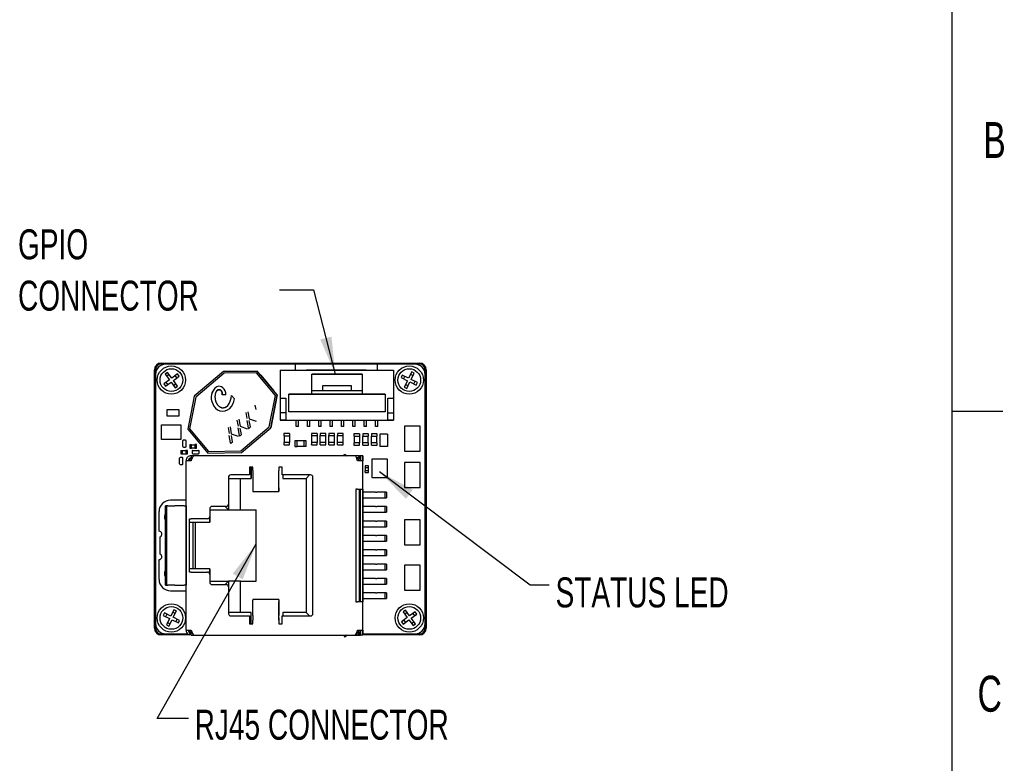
# Model space of a CAD drawing. Extents: x 5 to 274, y 4 to 211.
# Tile 6 of 7: x 187 to 274, y 77 to 143. Entities that reach past the tile are written whole.
import ezdxf
from ezdxf.enums import TextEntityAlignment as Align

# ---------------------------------------------------------------- set-up
doc = ezdxf.new("R2010")
doc.units = 0
doc.layers.get('0').update_dxf_attribs({"linetype": 'CONTINUOUS'})
doc.layers.add('DIMENSIONS', color=8, linetype='CONTINUOUS')
doc.layers.add('FORMAT', color=7, linetype='CONTINUOUS')

# ---------------------------------------------------------------- blocks, each defined once
blk = doc.blocks.new('SW_NOTE_0_6')
at = {"layer": 'DIMENSIONS', "color": 0, "flags": 128}
blk.add_lwpolyline([(-5.971, -15.408), (-8.756, -15.408), (0, 0)], dxfattribs=at)
at = {"layer": 'DIMENSIONS', "color": 0}
blk.add_solid([(0, 0), (-2.073, -2.62), (-1.19, -3.122)], dxfattribs=at)
at = {"layer": 'DIMENSIONS', "color": 0, "width": 0.7}
blk.add_text('RJ45 CONNECTOR', height=2.64583, dxfattribs=at).set_placement((-5.44, -18.076), align=Align.BOTTOM_LEFT)
blk = doc.blocks.new('SW_NOTE_0_7')
at = {"layer": 'DIMENSIONS', "color": 0, "flags": 128}
blk.add_lwpolyline([(14.963, -10.016), (13.285, -10.016), (0, 0)], dxfattribs=at)
at = {"layer": 'DIMENSIONS', "color": 0}
blk.add_solid([(0, 0), (2.331, -2.393), (2.942, -1.582)], dxfattribs=at)
at = {"layer": 'DIMENSIONS', "color": 0, "width": 0.7}
blk.add_text('STATUS LED', height=2.6458, dxfattribs=at).set_placement((15.541, -12.767), align=Align.BOTTOM_LEFT)
blk = doc.blocks.new('SW_NOTE_0_8')
at = {"layer": 'DIMENSIONS', "color": 0, "flags": 128}
blk.add_lwpolyline([(-4.926, 7.464), (-1.923, 7.464), (0, 0)], dxfattribs=at)
at = {"layer": 'DIMENSIONS', "color": 0}
blk.add_solid([(0, 0), (-0.332, 3.324), (-1.316, 3.071)], dxfattribs=at)
at = {"layer": 'DIMENSIONS', "color": 0, "width": 0.7}
for s, p in [('GPIO', (-28.002, 9.355)), ('CONNECTOR', (-28.002, 4.828))]:
    blk.add_text(s, height=2.6458, dxfattribs=at).set_placement(p, align=Align.BOTTOM_LEFT)

msp = doc.modelspace()

# ---------------------------------------------------------------- linework, layer by layer
at = {"color": 7, "linetype": 'CONTINUOUS'}
for p, q in [((199.421, 112.214), (203.321, 112.214)), ((199.821, 112.114), (199.421, 112.114)), ((211.246, 112.114), (199.821, 112.114)), ((203.321, 112.114), (203.321, 112.214)), ((203.321, 112.214), (203.421, 112.114)), ((203.321, 112.214), (219.521, 112.214)), ((211.246, 112.114), (211.246, 111.574)), ((218.503, 112.114), (211.246, 112.114)), ((218.503, 111.574), (218.503, 112.114)), ((221.821, 112.114), (218.503, 112.114)), ((219.421, 112.114), (219.521, 112.214)), ((219.521, 112.214), (219.521, 112.114)), ((219.521, 112.214), (222.221, 112.214)), ((222.221, 112.114), (221.821, 112.114)), ((198.821, 88.814), (198.821, 111.614)), ((198.921, 111.614), (198.921, 111.214)), ((199.979, 111.393), (199.778, 111.246)), ((199.778, 111.246), (200.146, 110.741)), ((200.348, 110.889), (199.979, 111.393)), ((200.853, 111.257), (200.348, 110.889)), ((201, 111.056), (200.853, 111.257)), ((204.93, 111.458), (202.332, 109.278)), ((204.986, 111.309), (202.47, 109.197)), ((207.895, 111.51), (204.93, 111.458)), ((204.93, 111.458), (207.895, 111.51)), ((204.93, 111.458), (204.93, 111.458)), ((207.826, 111.358), (204.986, 111.309)), ((209.5, 109.364), (207.826, 111.358)), ((209.661, 109.405), (207.895, 111.51)), ((207.895, 111.51), (207.895, 111.51)), ((207.895, 111.51), (208.209, 111.135)), ((209.931, 111.574), (209.931, 109.124)), ((209.931, 111.574), (219.931, 111.574)), ((212.243, 111.611), (212.243, 111.574)), ((212.243, 111.611), (217.503, 111.611)), ((217.503, 111.574), (217.503, 111.611)), ((219.931, 111.574), (219.931, 109.124)), ((221.534, 111.444), (221.263, 110.881)), ((221.488, 110.772), (221.76, 111.335)), ((221.76, 111.335), (221.534, 111.444)), ((222.721, 111.214), (222.721, 111.614)), ((222.821, 111.614), (222.821, 88.814)), ((198.921, 111.214), (198.921, 89.214)), ((200.146, 110.741), (199.642, 110.372)), ((199.789, 110.17), (200.294, 110.539)), ((199.844, 110.52), (199.991, 110.318)), ((200.127, 111.191), (199.925, 111.044)), ((200.294, 110.539), (200.663, 110.035)), ((200.496, 110.687), (201, 111.056)), ((200.864, 110.182), (200.496, 110.687)), ((200.515, 110.237), (200.717, 110.384)), ((200.798, 110.908), (200.651, 111.11)), ((208.209, 111.135), (208.209, 111.135)), ((208.209, 111.135), (209.347, 109.779)), ((212.706, 111.224), (217.156, 111.224)), ((212.706, 109.474), (212.706, 111.224)), ((217.156, 111.224), (212.706, 111.224)), ((212.706, 111.224), (212.706, 111.224)), ((217.156, 111.224), (217.156, 109.474)), ((217.156, 111.224), (217.156, 111.224)), ((220.7, 111.153), (220.591, 110.927)), ((220.591, 110.927), (221.154, 110.656)), ((221.263, 110.881), (220.7, 111.153)), ((220.925, 111.044), (220.816, 110.819)), ((221.154, 110.656), (220.882, 110.093)), ((221.108, 109.984), (221.379, 110.547)), ((221.379, 110.547), (221.942, 110.275)), ((221.651, 111.11), (221.426, 111.219)), ((222.051, 110.5), (221.488, 110.772)), ((221.717, 110.384), (221.826, 110.609)), ((221.942, 110.275), (222.051, 110.5)), ((222.721, 89.214), (222.721, 111.214)), ((199.642, 110.372), (199.789, 110.17)), ((200.663, 110.035), (200.864, 110.182)), ((209.347, 109.779), (209.347, 109.779)), ((209.661, 109.405), (209.347, 109.779)), ((217.156, 109.774), (212.706, 109.774)), ((213.681, 109.774), (213.681, 110.224)), ((213.681, 110.224), (216.181, 110.224)), ((216.181, 110.224), (216.181, 109.774)), ((220.882, 110.093), (221.108, 109.984)), ((220.991, 110.318), (221.216, 110.209)), ((202.332, 109.278), (201.767, 106.367)), ((202.47, 109.197), (201.928, 106.409)), ((205.119, 109.412), (204.807, 109.4)), ((205.627, 109.362), (205.885, 109.054)), ((208.959, 106.575), (209.5, 109.364)), ((209.096, 106.494), (209.661, 109.405)), ((209.661, 109.405), (209.096, 106.494)), ((209.661, 109.405), (209.661, 109.405)), ((209.931, 109.124), (210.431, 109.124)), ((209.931, 109.124), (210.431, 109.124)), ((209.931, 109.124), (209.931, 109.124)), ((209.931, 109.124), (209.931, 107.824)), ((210.431, 109.124), (210.431, 107.174)), ((210.431, 109.124), (210.431, 109.124)), ((210.681, 109.474), (212.706, 109.474)), ((210.681, 107.924), (210.681, 109.474)), ((219.181, 109.474), (210.681, 109.474)), ((210.681, 109.474), (210.681, 109.474)), ((212.706, 109.474), (217.156, 109.474)), ((212.706, 109.474), (212.706, 109.474)), ((217.156, 109.474), (219.181, 109.474)), ((217.156, 109.474), (217.156, 109.474)), ((219.181, 109.474), (219.181, 107.924)), ((219.181, 109.474), (219.181, 109.474)), ((219.431, 109.124), (219.931, 109.124)), ((219.431, 107.174), (219.431, 109.124)), ((219.431, 109.124), (219.931, 109.124)), ((219.431, 109.124), (219.431, 109.124)), ((219.931, 109.124), (219.931, 109.124)), ((219.931, 109.124), (219.931, 107.824)), ((199.912, 108.095), (199.912, 107.571)), ((201.012, 108.095), (199.912, 108.095)), ((201.012, 107.571), (201.012, 108.095)), ((205.264, 108.423), (205.137, 108.342)), ((205.472, 108.21), (205.589, 108.34)), ((207.022, 107.318), (206.929, 107.845)), ((207.076, 107.922), (207.178, 107.294)), ((207.808, 108.11), (207.712, 108.497)), ((210.431, 107.824), (209.931, 107.824)), ((210.431, 107.824), (209.931, 107.824)), ((209.931, 107.824), (209.931, 107.824)), ((209.931, 107.824), (209.931, 107.174)), ((219.181, 107.924), (210.681, 107.924)), ((219.431, 107.824), (219.931, 107.824)), ((219.431, 107.824), (219.931, 107.824)), ((219.931, 107.824), (219.931, 107.824)), ((219.931, 107.824), (219.931, 107.174)), ((199.912, 107.571), (201.012, 107.571)), ((206.233, 106.656), (206.14, 107.183)), ((206.288, 107.261), (206.389, 106.633)), ((207.116, 106.494), (207.012, 107.15)), ((207.166, 107.133), (207.266, 106.574)), ((207.178, 107.294), (207.807, 107.074)), ((209.931, 107.174), (211.331, 107.174)), ((209.931, 107.174), (209.931, 107.174)), ((210.431, 107.174), (209.931, 107.174)), ((210.431, 107.174), (219.431, 107.174)), ((210.431, 107.174), (210.431, 107.174)), ((211.331, 107.174), (211.531, 107.174)), ((211.331, 106.624), (211.331, 107.174)), ((211.531, 107.174), (212.331, 107.174)), ((211.531, 106.624), (211.531, 107.174)), ((212.331, 107.174), (212.531, 107.174)), ((212.331, 106.624), (212.331, 107.174)), ((212.531, 107.174), (213.331, 107.174)), ((212.531, 106.624), (212.531, 107.174)), ((213.331, 107.174), (213.531, 107.174)), ((213.331, 106.624), (213.331, 107.174)), ((213.531, 107.174), (214.331, 107.174)), ((213.531, 106.624), (213.531, 107.174)), ((214.331, 107.174), (214.531, 107.174)), ((214.331, 106.624), (214.331, 107.174)), ((214.531, 107.174), (215.331, 107.174)), ((214.531, 106.624), (214.531, 107.174)), ((215.331, 107.174), (215.531, 107.174)), ((215.331, 106.624), (215.331, 107.174)), ((215.531, 107.174), (216.331, 107.174)), ((215.531, 106.624), (215.531, 107.174)), ((216.331, 107.174), (216.531, 107.174)), ((216.331, 106.624), (216.331, 107.174)), ((216.531, 107.174), (217.331, 107.174)), ((216.531, 106.624), (216.531, 107.174)), ((217.331, 107.174), (217.531, 107.174)), ((217.331, 106.624), (217.331, 107.174)), ((217.531, 107.174), (218.331, 107.174)), ((217.531, 106.624), (217.531, 107.174)), ((218.331, 107.174), (218.531, 107.174)), ((218.331, 106.624), (218.331, 107.174)), ((218.531, 107.174), (219.931, 107.174)), ((218.531, 106.624), (218.531, 107.174)), ((219.931, 107.174), (219.431, 107.174)), ((219.431, 107.174), (219.431, 107.174)), ((219.931, 107.174), (219.931, 107.174)), ((199.442, 105.454), (199.442, 106.754)), ((199.442, 106.754), (201.142, 106.754)), ((201.142, 106.754), (201.142, 105.454)), ((201.767, 106.367), (203.533, 104.263)), ((201.928, 106.409), (203.602, 104.414)), ((205.445, 105.995), (205.352, 106.522)), ((205.499, 106.599), (205.601, 105.971)), ((206.327, 105.832), (206.224, 106.488)), ((206.377, 106.471), (206.478, 105.912)), ((206.389, 106.633), (207.018, 106.412)), ((206.442, 104.463), (208.959, 106.575)), ((206.498, 104.314), (209.096, 106.494)), ((209.096, 106.494), (209.096, 106.494)), ((211.531, 106.624), (211.331, 106.624)), ((211.531, 106.624), (211.331, 106.624)), ((211.331, 106.624), (211.331, 106.624)), ((211.531, 106.624), (211.531, 106.624)), ((212.531, 106.624), (212.331, 106.624)), ((212.531, 106.624), (212.331, 106.624)), ((212.331, 106.624), (212.331, 106.624)), ((212.531, 106.624), (212.531, 106.624)), ((213.531, 106.624), (213.331, 106.624)), ((213.531, 106.624), (213.331, 106.624)), ((213.331, 106.624), (213.331, 106.624)), ((213.531, 106.624), (213.531, 106.624)), ((214.531, 106.624), (214.331, 106.624)), ((214.531, 106.624), (214.331, 106.624)), ((214.331, 106.624), (214.331, 106.624)), ((214.531, 106.624), (214.531, 106.624)), ((215.531, 106.624), (215.331, 106.624)), ((215.531, 106.624), (215.331, 106.624)), ((215.331, 106.624), (215.331, 106.624)), ((215.531, 106.624), (215.531, 106.624)), ((216.531, 106.624), (216.331, 106.624)), ((216.531, 106.624), (216.331, 106.624)), ((216.331, 106.624), (216.331, 106.624)), ((216.531, 106.624), (216.531, 106.624)), ((217.531, 106.624), (217.331, 106.624)), ((217.531, 106.624), (217.331, 106.624)), ((217.331, 106.624), (217.331, 106.624)), ((217.531, 106.624), (217.531, 106.624)), ((218.531, 106.624), (218.331, 106.624)), ((218.531, 106.624), (218.331, 106.624)), ((218.331, 106.624), (218.331, 106.624)), ((218.531, 106.624), (218.531, 106.624)), ((220.889, 106.642), (220.889, 104.442)), ((222.289, 106.642), (220.889, 106.642)), ((222.289, 104.442), (222.289, 106.642)), ((201.142, 105.454), (199.442, 105.454)), ((201.331, 104.854), (201.331, 105.354)), ((201.581, 105.404), (201.381, 105.404)), ((201.631, 104.854), (201.631, 105.354)), ((205.539, 105.171), (205.435, 105.827)), ((205.589, 105.809), (205.689, 105.25)), ((205.601, 105.971), (206.229, 105.75)), ((210.261, 105.994), (210.261, 105.804)), ((210.261, 105.804), (210.271, 105.804)), ((210.261, 105.204), (210.261, 105.014)), ((210.271, 105.204), (210.261, 105.204)), ((210.751, 106.004), (210.271, 106.004)), ((210.271, 106.004), (210.271, 105.994)), ((210.271, 105.804), (210.751, 105.804)), ((210.271, 105.804), (210.271, 105.204)), ((210.751, 105.204), (210.271, 105.204)), ((210.751, 106.004), (210.751, 105.994)), ((210.751, 105.804), (210.761, 105.804)), ((210.751, 105.804), (210.751, 105.204)), ((210.761, 105.204), (210.751, 105.204)), ((210.761, 105.994), (210.761, 105.804)), ((210.761, 105.014), (210.761, 105.204)), ((211.221, 105.344), (211.221, 104.864)), ((211.221, 105.344), (211.231, 105.344)), ((211.421, 105.354), (211.231, 105.354)), ((211.421, 105.344), (211.421, 105.354)), ((211.421, 104.864), (211.421, 105.344)), ((212.021, 105.344), (211.421, 105.344)), ((212.021, 105.354), (212.021, 105.344)), ((212.211, 105.354), (212.021, 105.354)), ((212.021, 105.344), (212.021, 104.864)), ((212.221, 105.344), (212.211, 105.344)), ((212.221, 104.864), (212.221, 105.344)), ((212.688, 105.999), (212.688, 105.809)), ((212.688, 105.809), (212.698, 105.809)), ((212.688, 105.209), (212.688, 105.019)), ((212.698, 105.209), (212.688, 105.209)), ((213.178, 106.009), (212.698, 106.009)), ((212.698, 106.009), (212.698, 105.999)), ((212.698, 105.809), (213.178, 105.809)), ((212.698, 105.809), (212.698, 105.209)), ((213.178, 105.209), (212.698, 105.209)), ((213.178, 106.009), (213.178, 105.999)), ((213.178, 105.809), (213.188, 105.809)), ((213.178, 105.809), (213.178, 105.209)), ((213.188, 105.209), (213.178, 105.209)), ((213.188, 105.999), (213.188, 105.809)), ((213.188, 105.019), (213.188, 105.209)), ((213.457, 105.999), (213.457, 105.809)), ((213.457, 105.809), (213.467, 105.809)), ((213.457, 105.019), (213.457, 105.209)), ((213.467, 105.209), (213.457, 105.209)), ((213.467, 106.009), (213.467, 105.999)), ((213.947, 106.009), (213.467, 106.009)), ((213.467, 105.809), (213.947, 105.809)), ((213.467, 105.209), (213.467, 105.809)), ((213.947, 105.209), (213.467, 105.209)), ((213.947, 106.009), (213.947, 105.999)), ((213.947, 105.809), (213.957, 105.809)), ((213.947, 105.209), (213.947, 105.809)), ((213.957, 105.209), (213.947, 105.209)), ((213.957, 105.809), (213.957, 105.999)), ((213.957, 105.019), (213.957, 105.209)), ((214.219, 105.999), (214.219, 105.809)), ((214.219, 105.809), (214.229, 105.809)), ((214.219, 105.019), (214.219, 105.209)), ((214.229, 105.209), (214.219, 105.209)), ((214.229, 106.009), (214.229, 105.999)), ((214.709, 106.009), (214.229, 106.009)), ((214.229, 105.809), (214.709, 105.809)), ((214.229, 105.209), (214.229, 105.809)), ((214.709, 105.209), (214.229, 105.209)), ((214.709, 106.009), (214.709, 105.999)), ((214.709, 105.809), (214.719, 105.809)), ((214.709, 105.209), (214.709, 105.809)), ((214.719, 105.209), (214.709, 105.209)), ((214.719, 105.809), (214.719, 105.999)), ((214.719, 105.019), (214.719, 105.209)), ((214.986, 105.999), (214.986, 105.809)), ((214.986, 105.809), (214.996, 105.809)), ((214.986, 105.019), (214.986, 105.209)), ((214.996, 105.209), (214.986, 105.209)), ((214.996, 106.009), (214.996, 105.999)), ((215.476, 106.009), (214.996, 106.009)), ((214.996, 105.809), (215.476, 105.809)), ((214.996, 105.209), (214.996, 105.809)), ((215.476, 105.209), (214.996, 105.209)), ((215.476, 106.009), (215.476, 105.999)), ((215.476, 105.809), (215.486, 105.809)), ((215.476, 105.209), (215.476, 105.809)), ((215.486, 105.209), (215.476, 105.209)), ((215.486, 105.809), (215.486, 105.999)), ((215.486, 105.019), (215.486, 105.209)), ((216.437, 105.95), (216.437, 105.76)), ((216.437, 105.76), (216.447, 105.76)), ((216.927, 105.96), (216.447, 105.96)), ((216.447, 105.96), (216.447, 105.95)), ((216.447, 105.76), (216.927, 105.76)), ((216.447, 105.76), (216.447, 105.16)), ((216.927, 105.96), (216.927, 105.95)), ((216.927, 105.76), (216.937, 105.76)), ((216.927, 105.76), (216.927, 105.16)), ((216.937, 105.95), (216.937, 105.76)), ((217.206, 105.951), (217.206, 105.761)), ((217.206, 105.761), (217.216, 105.761)), ((217.216, 105.961), (217.216, 105.951)), ((217.696, 105.961), (217.216, 105.961)), ((217.216, 105.761), (217.696, 105.761)), ((217.216, 105.161), (217.216, 105.761)), ((217.696, 105.961), (217.696, 105.951)), ((217.696, 105.761), (217.706, 105.761)), ((217.696, 105.161), (217.696, 105.761)), ((217.706, 105.761), (217.706, 105.951)), ((217.973, 105.951), (217.973, 105.761)), ((217.973, 105.761), (217.983, 105.761)), ((217.983, 105.961), (217.983, 105.951)), ((218.463, 105.961), (217.983, 105.961)), ((217.983, 105.761), (218.463, 105.761)), ((217.983, 105.161), (217.983, 105.761)), ((218.463, 105.961), (218.463, 105.951)), ((218.463, 105.761), (218.473, 105.761)), ((218.463, 105.161), (218.463, 105.761)), ((218.473, 105.761), (218.473, 105.951)), ((218.709, 105.937), (218.709, 104.862)), ((219.384, 105.937), (218.709, 105.937)), ((219.384, 105.937), (219.384, 104.862)), ((201.141, 104.484), (201.141, 104.204)), ((201.141, 104.484), (201.151, 104.484)), ((201.151, 104.494), (201.291, 104.494)), ((201.291, 104.484), (201.291, 104.494)), ((201.291, 104.204), (201.291, 104.484)), ((201.291, 104.484), (201.591, 104.484)), ((201.381, 104.804), (201.581, 104.804)), ((201.591, 104.494), (201.591, 104.484)), ((201.731, 104.494), (201.591, 104.494)), ((201.591, 104.484), (201.591, 104.204)), ((201.741, 104.484), (201.731, 104.484)), ((201.741, 104.204), (201.741, 104.484)), ((201.951, 105.004), (201.951, 104.724)), ((201.951, 105.004), (201.961, 105.004)), ((201.951, 104.724), (201.961, 104.724)), ((201.961, 105.014), (202.101, 105.014)), ((201.961, 104.714), (202.101, 104.714)), ((202.101, 105.004), (202.101, 105.014)), ((202.101, 104.724), (202.101, 105.004)), ((202.101, 105.004), (202.401, 105.004)), ((202.101, 104.714), (202.101, 104.724)), ((202.101, 104.724), (202.401, 104.724)), ((202.161, 104.454), (202.161, 104.254)), ((202.211, 104.504), (202.711, 104.504)), ((202.401, 105.014), (202.401, 105.004)), ((202.541, 105.014), (202.401, 105.014)), ((202.401, 105.004), (202.401, 104.724)), ((202.401, 104.724), (202.401, 104.714)), ((202.401, 104.714), (202.541, 104.714)), ((202.551, 105.004), (202.541, 105.004)), ((202.551, 104.724), (202.541, 104.724)), ((202.551, 104.724), (202.551, 105.004)), ((202.761, 104.254), (202.761, 104.454)), ((203.533, 104.263), (206.498, 104.314)), ((203.602, 104.414), (206.442, 104.463)), ((210.271, 105.004), (210.271, 105.014)), ((210.271, 105.004), (210.751, 105.004)), ((210.751, 105.004), (210.751, 105.014)), ((211.221, 104.864), (211.231, 104.864)), ((211.231, 104.854), (211.421, 104.854)), ((211.421, 104.854), (211.421, 104.864)), ((212.021, 104.864), (211.421, 104.864)), ((212.021, 104.864), (212.021, 104.854)), ((212.211, 104.854), (212.021, 104.854)), ((212.221, 104.864), (212.211, 104.864)), ((212.698, 105.009), (212.698, 105.019)), ((212.698, 105.009), (213.178, 105.009)), ((213.178, 105.009), (213.178, 105.019)), ((213.467, 105.009), (213.467, 105.019)), ((213.467, 105.009), (213.947, 105.009)), ((213.947, 105.009), (213.947, 105.019)), ((214.229, 105.009), (214.229, 105.019)), ((214.229, 105.009), (214.709, 105.009)), ((214.709, 105.009), (214.709, 105.019)), ((214.996, 105.009), (214.996, 105.019)), ((214.996, 105.009), (215.476, 105.009)), ((215.476, 105.009), (215.476, 105.019)), ((216.437, 105.16), (216.437, 104.97)), ((216.447, 105.16), (216.437, 105.16)), ((216.927, 105.16), (216.447, 105.16)), ((216.447, 104.96), (216.447, 104.97)), ((216.447, 104.96), (216.927, 104.96)), ((216.937, 105.16), (216.927, 105.16)), ((216.927, 104.96), (216.927, 104.97)), ((216.937, 104.97), (216.937, 105.16)), ((217.206, 104.971), (217.206, 105.161)), ((217.216, 105.161), (217.206, 105.161)), ((217.696, 105.161), (217.216, 105.161)), ((217.216, 104.961), (217.216, 104.971)), ((217.216, 104.961), (217.696, 104.961)), ((217.706, 105.161), (217.696, 105.161)), ((217.696, 104.961), (217.696, 104.971)), ((217.706, 104.971), (217.706, 105.161)), ((217.973, 104.971), (217.973, 105.161)), ((217.983, 105.161), (217.973, 105.161)), ((218.463, 105.161), (217.983, 105.161)), ((217.983, 104.961), (217.983, 104.971)), ((217.983, 104.961), (218.463, 104.961)), ((218.473, 105.161), (218.463, 105.161)), ((218.463, 104.961), (218.463, 104.971)), ((218.473, 104.971), (218.473, 105.161)), ((219.384, 104.862), (218.709, 104.862)), ((220.889, 104.442), (222.289, 104.442)), ((201.041, 103.324), (201.041, 103.824)), ((201.291, 103.874), (201.091, 103.874)), ((201.141, 104.204), (201.151, 104.204)), ((201.151, 104.194), (201.291, 104.194)), ((201.291, 104.194), (201.291, 104.204)), ((201.291, 104.204), (201.591, 104.204)), ((201.341, 103.324), (201.341, 103.824)), ((201.591, 104.204), (201.591, 104.194)), ((201.591, 104.194), (201.731, 104.194)), ((201.612, 88.639), (201.612, 103.589)), ((202.062, 103.589), (201.612, 103.589)), ((201.741, 104.204), (201.731, 104.204)), ((202.062, 104.039), (202.062, 103.839)), ((202.312, 104.039), (202.062, 104.039)), ((202.158, 103.839), (202.062, 103.839)), ((202.211, 104.204), (202.711, 104.204)), ((216.512, 104.039), (202.312, 104.039)), ((215.537, 104.039), (215.606, 104.169)), ((215.606, 104.169), (215.849, 104.039)), ((215.606, 104.169), (215.606, 104.169)), ((215.606, 104.169), (215.849, 104.039)), ((216.862, 104.039), (216.512, 104.039)), ((216.862, 103.839), (216.667, 103.839)), ((216.761, 103.733), (216.761, 103.821)), ((217.212, 103.589), (216.762, 103.589)), ((216.862, 103.742), (216.832, 103.7)), ((216.861, 103.739), (216.862, 103.742)), ((216.861, 103.739), (216.862, 103.739)), ((216.862, 104.039), (216.862, 103.839)), ((216.862, 103.963), (216.862, 104.039)), ((216.862, 104.039), (216.862, 104.039)), ((216.862, 104.039), (216.912, 104.039)), ((216.862, 103.963), (216.862, 103.839)), ((216.862, 103.839), (216.862, 103.839)), ((216.862, 103.839), (216.862, 103.839)), ((216.862, 103.839), (216.862, 103.742)), ((216.912, 103.839), (216.862, 103.839)), ((216.862, 103.671), (216.862, 103.739)), ((216.862, 103.739), (216.862, 103.671)), ((216.912, 104.039), (216.912, 103.839)), ((217.012, 104.039), (217.012, 103.589)), ((217.212, 104.039), (217.012, 104.039)), ((217.212, 104.039), (217.212, 103.589)), ((217.212, 104.039), (217.212, 104.039)), ((217.212, 103.639), (217.212, 104.039)), ((217.212, 103.739), (217.212, 103.639)), ((217.212, 101.414), (217.212, 103.739)), ((218.003, 103.72), (218.003, 102.119)), ((219.403, 103.72), (218.003, 103.72)), ((219.403, 102.119), (219.403, 103.72)), ((220.889, 103.441), (220.889, 101.241)), ((222.289, 103.441), (220.889, 103.441)), ((222.289, 101.241), (222.289, 103.441)), ((201.091, 103.274), (201.291, 103.274)), ((207.512, 103.019), (207.212, 103.019)), ((207.212, 103.019), (207.212, 102.339)), ((207.362, 102.539), (207.362, 103.019)), ((207.362, 103.019), (207.362, 102.039)), ((207.512, 102.719), (207.512, 103.019)), ((207.512, 102.719), (207.512, 102.311)), ((210.112, 103.019), (209.812, 103.019)), ((209.812, 103.019), (209.812, 102.719)), ((209.812, 102.492), (209.812, 102.719)), ((209.812, 102.311), (209.812, 102.719)), ((210.112, 102.339), (210.112, 103.019)), ((217.431, 103.135), (217.431, 102.995)), ((217.431, 102.995), (217.441, 102.995)), ((217.431, 102.555), (217.431, 102.695)), ((217.441, 102.695), (217.431, 102.695)), ((217.441, 103.145), (217.441, 103.135)), ((217.721, 103.145), (217.441, 103.145)), ((217.441, 102.995), (217.721, 102.995)), ((217.441, 102.695), (217.441, 102.995)), ((217.721, 102.695), (217.441, 102.695)), ((217.441, 102.545), (217.441, 102.555)), ((217.721, 103.145), (217.721, 103.135)), ((217.721, 102.995), (217.731, 102.995)), ((217.721, 102.695), (217.721, 102.995)), ((217.731, 102.695), (217.721, 102.695)), ((217.721, 102.545), (217.721, 102.555)), ((217.731, 102.995), (217.731, 103.135)), ((217.731, 102.555), (217.731, 102.695)), ((205.362, 102.139), (205.362, 99.764)), ((205.362, 102.039), (207.362, 102.039)), ((207.212, 102.339), (205.562, 102.339)), ((206.412, 99.264), (206.412, 102.039)), ((206.412, 99.264), (206.412, 102.039)), ((206.412, 102.039), (206.412, 102.039)), ((207.362, 102.039), (207.362, 102.539)), ((207.362, 102.039), (207.362, 102.039)), ((207.512, 102.311), (207.512, 100.918)), ((209.812, 101.099), (209.812, 102.492)), ((209.812, 100.918), (209.812, 102.311)), ((212.612, 102.339), (210.112, 102.339)), ((210.162, 102.339), (210.162, 102.039)), ((210.162, 102.039), (212.212, 102.039)), ((212.212, 102.039), (212.512, 102.339)), ((212.212, 102.039), (212.212, 90.189)), ((212.812, 90.089), (212.812, 102.139)), ((217.441, 102.545), (217.721, 102.545)), ((218.003, 102.119), (219.403, 102.119)), ((207.512, 100.918), (207.512, 100.876)), ((207.512, 100.876), (209.812, 100.876)), ((209.812, 101.21), (209.812, 101.121)), ((209.812, 101.047), (209.812, 101.21)), ((209.812, 101.121), (209.812, 101.076)), ((209.812, 101.047), (209.812, 100.957)), ((216.762, 101.089), (216.611, 101.089)), ((216.611, 101.089), (216.611, 91.139)), ((216.762, 101.089), (217.212, 101.089)), ((216.912, 91.139), (216.912, 101.089)), ((216.912, 101.089), (216.912, 100.884)), ((216.912, 100.884), (216.912, 100.884)), ((216.912, 100.884), (216.912, 100.809)), ((217.012, 91.139), (217.012, 101.089)), ((217.212, 101.414), (217.212, 101.414)), ((217.212, 101.164), (217.212, 101.414)), ((217.212, 91.064), (217.212, 101.164)), ((217.212, 101.089), (217.212, 91.139)), ((220.889, 101.241), (222.289, 101.241)), ((201.612, 100.114), (200.237, 100.114)), ((216.912, 100.809), (216.912, 100.809)), ((216.912, 100.809), (216.912, 100.309)), ((217.012, 100.809), (216.912, 100.809)), ((216.912, 100.309), (216.912, 100.309)), ((216.912, 100.309), (216.912, 100.234)), ((216.912, 100.309), (217.012, 100.309)), ((216.912, 100.234), (216.912, 100.234)), ((216.912, 100.234), (216.912, 99.614)), ((218.325, 100.809), (217.212, 100.809)), ((217.212, 100.309), (218.325, 100.309)), ((218.325, 100.809), (218.45, 100.809)), ((218.325, 100.309), (218.45, 100.309)), ((219.159, 100.809), (218.45, 100.809)), ((218.45, 100.309), (219.159, 100.309)), ((219.159, 100.809), (219.159, 100.309)), ((219.312, 100.809), (219.159, 100.809)), ((219.159, 100.309), (219.312, 100.309)), ((219.312, 100.809), (219.312, 100.309)), ((199.237, 97.364), (199.237, 99.114)), ((199.813, 92.614), (199.813, 99.614)), ((199.881, 99.614), (199.813, 99.614)), ((199.881, 99.614), (199.881, 92.614)), ((199.998, 99.614), (199.881, 99.614)), ((199.998, 99.614), (200.617, 99.614)), ((201.447, 99.614), (200.617, 99.614)), ((201.447, 99.614), (201.612, 99.614)), ((201.612, 99.614), (201.612, 92.614)), ((203.712, 99.364), (203.712, 98.664)), ((203.712, 99.264), (205.362, 99.264)), ((205.162, 99.564), (203.912, 99.564)), ((205.062, 99.564), (205.362, 99.264)), ((205.362, 99.764), (205.362, 99.264)), ((205.362, 99.264), (205.362, 99.264)), ((205.362, 99.264), (206.412, 99.264)), ((206.412, 99.264), (206.412, 99.264)), ((206.412, 99.264), (207.812, 99.264)), ((207.812, 92.964), (207.812, 99.264)), ((216.912, 99.614), (216.912, 99.614)), ((216.912, 99.614), (216.912, 99.539)), ((216.912, 99.539), (216.912, 99.539)), ((216.912, 99.539), (216.912, 99.039)), ((217.012, 99.539), (216.912, 99.539)), ((218.325, 99.539), (217.212, 99.539)), ((218.325, 99.539), (218.45, 99.539)), ((219.159, 99.539), (218.45, 99.539)), ((219.159, 99.539), (219.159, 99.039)), ((219.312, 99.539), (219.159, 99.539)), ((219.312, 99.539), (219.312, 99.039)), ((201.912, 93.764), (201.912, 98.464)), ((201.912, 98.464), (202.062, 98.464)), ((203.512, 98.464), (202.062, 98.464)), ((203.712, 98.164), (203.712, 98.664)), ((203.712, 98.664), (203.712, 98.164)), ((216.912, 99.039), (216.912, 99.039)), ((216.912, 99.039), (216.912, 98.964)), ((216.912, 99.039), (217.012, 99.039)), ((216.912, 98.964), (216.912, 98.964)), ((216.912, 98.964), (216.912, 98.344)), ((216.912, 98.344), (216.912, 98.344)), ((216.912, 98.344), (216.912, 98.269)), ((216.912, 98.269), (216.912, 98.269)), ((216.912, 98.269), (216.912, 97.769)), ((217.012, 98.269), (216.912, 98.269)), ((217.212, 99.039), (218.325, 99.039)), ((218.325, 98.269), (217.212, 98.269)), ((218.325, 99.039), (218.45, 99.039)), ((218.325, 98.269), (218.45, 98.269)), ((218.45, 99.039), (219.159, 99.039)), ((219.159, 98.269), (218.45, 98.269)), ((219.159, 99.039), (219.312, 99.039)), ((219.159, 98.269), (219.159, 97.769)), ((219.312, 98.269), (219.159, 98.269)), ((219.312, 98.269), (219.312, 97.769)), ((220.889, 98.38), (220.889, 96.18)), ((222.289, 98.38), (220.889, 98.38)), ((222.289, 96.18), (222.289, 98.38)), ((201.912, 98.164), (202.112, 98.164)), ((202.112, 98.164), (203.712, 98.164)), ((202.212, 98.164), (202.212, 94.064)), ((202.412, 98.164), (202.412, 94.064)), ((203.712, 98.164), (203.712, 98.164)), ((216.912, 97.769), (216.912, 97.769)), ((216.912, 97.769), (216.912, 97.694)), ((216.912, 97.769), (217.012, 97.769)), ((216.912, 97.694), (216.912, 97.694)), ((216.912, 97.694), (216.912, 97.074)), ((217.212, 97.769), (218.325, 97.769)), ((218.325, 97.769), (218.45, 97.769)), ((218.45, 97.769), (219.159, 97.769)), ((219.159, 97.769), (219.312, 97.769)), ((199.337, 95.343), (199.337, 96.885)), ((216.912, 97.074), (216.912, 97.074)), ((216.912, 97.074), (216.912, 96.999)), ((216.912, 96.999), (216.912, 96.999)), ((216.912, 96.999), (216.912, 96.499)), ((217.012, 96.999), (216.912, 96.999)), ((216.912, 96.499), (216.912, 96.499)), ((216.912, 96.499), (216.912, 96.424)), ((216.912, 96.499), (217.012, 96.499)), ((218.325, 96.999), (217.212, 96.999)), ((217.212, 96.499), (218.325, 96.499)), ((218.325, 96.999), (218.45, 96.999)), ((218.325, 96.499), (218.45, 96.499)), ((219.159, 96.999), (218.45, 96.999)), ((218.45, 96.499), (219.159, 96.499)), ((219.159, 96.999), (219.159, 96.499)), ((219.312, 96.999), (219.159, 96.999)), ((219.159, 96.499), (219.312, 96.499)), ((219.312, 96.999), (219.312, 96.499)), ((216.912, 96.424), (216.912, 96.424)), ((216.912, 96.424), (216.912, 95.804)), ((216.912, 95.804), (216.912, 95.804)), ((216.912, 95.804), (216.912, 95.729)), ((216.912, 95.729), (216.912, 95.729)), ((216.912, 95.729), (216.912, 95.229)), ((217.012, 95.729), (216.912, 95.729)), ((218.325, 95.729), (217.212, 95.729)), ((218.325, 95.729), (218.45, 95.729)), ((219.159, 95.729), (218.45, 95.729)), ((219.159, 95.729), (219.159, 95.229)), ((219.312, 95.729), (219.159, 95.729)), ((219.312, 95.729), (219.312, 95.229)), ((220.889, 96.18), (222.289, 96.18)), ((199.237, 93.114), (199.237, 94.864)), ((216.912, 95.229), (216.912, 95.229)), ((216.912, 95.229), (216.912, 95.154)), ((216.912, 95.229), (217.012, 95.229)), ((216.912, 95.154), (216.912, 95.154)), ((216.912, 95.154), (216.912, 94.534)), ((217.212, 95.229), (218.325, 95.229)), ((218.325, 95.229), (218.45, 95.229)), ((218.45, 95.229), (219.159, 95.229)), ((219.159, 95.229), (219.312, 95.229)), ((202.112, 94.064), (201.912, 94.064)), ((203.712, 94.064), (202.112, 94.064)), ((203.712, 93.564), (203.712, 94.064)), ((203.712, 94.064), (203.712, 94.064)), ((203.712, 94.064), (203.712, 93.564)), ((216.912, 94.534), (216.912, 94.534)), ((216.912, 94.534), (216.912, 94.459)), ((216.912, 94.459), (216.912, 94.459)), ((216.912, 94.459), (216.912, 93.959)), ((217.012, 94.459), (216.912, 94.459)), ((216.912, 93.959), (216.912, 93.959)), ((216.912, 93.959), (216.912, 93.884)), ((216.912, 93.959), (217.012, 93.959)), ((216.912, 93.884), (216.912, 93.884)), ((216.912, 93.884), (216.912, 93.264)), ((218.325, 94.459), (217.212, 94.459)), ((217.212, 93.959), (218.325, 93.959)), ((218.325, 94.459), (218.45, 94.459)), ((218.325, 93.959), (218.45, 93.959)), ((219.159, 94.459), (218.45, 94.459)), ((218.45, 93.959), (219.159, 93.959)), ((219.159, 94.459), (219.159, 93.959)), ((219.312, 94.459), (219.159, 94.459)), ((219.159, 93.959), (219.312, 93.959)), ((219.312, 94.459), (219.312, 93.959)), ((220.888, 94.368), (220.888, 92.168)), ((222.288, 94.368), (220.888, 94.368)), ((222.288, 92.168), (222.288, 94.368)), ((202.062, 93.764), (201.912, 93.764)), ((202.062, 93.764), (203.512, 93.764)), ((203.712, 93.564), (203.712, 92.864)), ((216.912, 93.264), (216.912, 93.264)), ((216.912, 93.264), (216.912, 93.189)), ((216.912, 93.189), (216.912, 93.189)), ((216.912, 93.189), (216.912, 92.689)), ((217.012, 93.189), (216.912, 93.189)), ((218.325, 93.189), (217.212, 93.189)), ((218.325, 93.189), (218.45, 93.189)), ((219.159, 93.189), (218.45, 93.189)), ((219.159, 93.189), (219.159, 92.689)), ((219.312, 93.189), (219.159, 93.189)), ((219.312, 93.189), (219.312, 92.689)), ((199.813, 92.614), (199.881, 92.614)), ((199.881, 92.614), (199.998, 92.614)), ((200.617, 92.614), (199.998, 92.614)), ((200.617, 92.614), (201.447, 92.614)), ((201.612, 92.614), (201.447, 92.614)), ((203.712, 92.964), (205.362, 92.964)), ((203.912, 92.664), (205.162, 92.664)), ((205.062, 92.664), (205.362, 92.964)), ((205.362, 92.964), (205.362, 92.464)), ((205.362, 92.964), (205.362, 92.964)), ((206.412, 92.964), (205.362, 92.964)), ((205.362, 92.464), (205.362, 90.089)), ((206.412, 90.189), (206.412, 92.964)), ((206.412, 90.189), (206.412, 92.964)), ((206.412, 92.964), (206.412, 92.964)), ((206.412, 92.964), (207.812, 92.964)), ((216.912, 92.689), (216.912, 92.689)), ((216.912, 92.689), (216.912, 92.614)), ((216.912, 92.689), (217.012, 92.689)), ((216.912, 92.614), (216.912, 92.614)), ((216.912, 92.614), (216.912, 91.994)), ((217.212, 92.689), (218.325, 92.689)), ((218.325, 92.689), (218.45, 92.689)), ((218.45, 92.689), (219.159, 92.689)), ((219.159, 92.689), (219.312, 92.689)), ((220.888, 92.168), (222.288, 92.168)), ((200.237, 92.114), (201.612, 92.114)), ((209.812, 91.339), (207.512, 91.339)), ((207.512, 91.339), (207.512, 91.297)), ((207.512, 89.917), (207.512, 91.297)), ((209.812, 91.297), (209.812, 89.917)), ((216.912, 91.994), (216.912, 91.994)), ((216.912, 91.994), (216.912, 91.919)), ((216.912, 91.919), (216.912, 91.919)), ((216.912, 91.919), (216.912, 91.419)), ((217.012, 91.919), (216.912, 91.919)), ((216.912, 91.419), (216.912, 91.419)), ((216.912, 91.419), (216.912, 91.344)), ((216.912, 91.419), (217.012, 91.419)), ((216.912, 91.344), (216.912, 91.344)), ((216.912, 91.344), (216.912, 91.139)), ((218.325, 91.919), (217.212, 91.919)), ((217.212, 91.419), (218.325, 91.419)), ((218.325, 91.919), (218.45, 91.919)), ((218.325, 91.419), (218.45, 91.419)), ((219.159, 91.919), (218.45, 91.919)), ((218.45, 91.419), (219.159, 91.419)), ((219.159, 91.919), (219.159, 91.419)), ((219.312, 91.919), (219.159, 91.919)), ((219.159, 91.419), (219.312, 91.419)), ((219.312, 91.919), (219.312, 91.419)), ((200.534, 90.444), (200.263, 89.881)), ((200.76, 90.335), (200.534, 90.444)), ((209.812, 91.207), (209.812, 91.119)), ((209.812, 91.066), (209.812, 91.139)), ((209.812, 91.119), (209.812, 90.978)), ((209.812, 89.736), (209.812, 91.116)), ((209.812, 91.066), (209.812, 90.978)), ((216.611, 91.139), (216.762, 91.139)), ((217.212, 91.139), (216.762, 91.139)), ((217.212, 90.814), (217.212, 91.064)), ((217.212, 90.814), (217.212, 90.814)), ((217.212, 88.489), (217.212, 90.814)), ((220.979, 90.393), (220.778, 90.246)), ((221.348, 89.889), (220.979, 90.393)), ((199.7, 90.153), (199.591, 89.927)), ((199.591, 89.927), (200.154, 89.656)), ((200.263, 89.881), (199.7, 90.153)), ((199.925, 90.044), (199.816, 89.819)), ((200.154, 89.656), (199.882, 89.093)), ((200.108, 88.984), (200.379, 89.547)), ((200.379, 89.547), (200.942, 89.275)), ((200.651, 90.11), (200.426, 90.219)), ((200.488, 89.772), (200.76, 90.335)), ((201.051, 89.5), (200.488, 89.772)), ((200.717, 89.384), (200.826, 89.609)), ((207.362, 90.189), (205.362, 90.189)), ((205.562, 89.889), (207.212, 89.889)), ((206.412, 90.189), (206.412, 90.189)), ((207.212, 89.889), (207.212, 89.209)), ((207.362, 89.689), (207.362, 90.189)), ((207.362, 90.189), (207.362, 90.189)), ((207.362, 89.209), (207.362, 90.189)), ((207.362, 89.209), (207.362, 89.689)), ((207.512, 89.917), (207.512, 89.509)), ((209.812, 89.509), (209.812, 89.917)), ((209.812, 89.736), (209.812, 89.509)), ((210.112, 89.209), (210.112, 89.889)), ((210.112, 89.889), (212.612, 89.889)), ((212.212, 90.189), (210.162, 90.189)), ((210.162, 90.189), (210.162, 89.889)), ((212.512, 89.889), (212.212, 90.189)), ((221.146, 89.741), (220.642, 89.372)), ((220.778, 90.246), (221.146, 89.741)), ((220.789, 89.17), (221.294, 89.539)), ((220.844, 89.52), (220.991, 89.318)), ((221.127, 90.191), (220.925, 90.044)), ((221.294, 89.539), (221.663, 89.035)), ((221.853, 90.257), (221.348, 89.889)), ((221.496, 89.687), (222, 90.056)), ((221.864, 89.182), (221.496, 89.687)), ((221.798, 89.908), (221.651, 90.11)), ((222, 90.056), (221.853, 90.257)), ((198.921, 89.214), (198.921, 88.814)), ((199.882, 89.093), (200.108, 88.984)), ((199.991, 89.318), (200.216, 89.209)), ((200.942, 89.275), (201.051, 89.5)), ((207.212, 89.209), (207.512, 89.209)), ((207.512, 89.209), (207.512, 89.509)), ((209.812, 89.509), (209.812, 89.209)), ((209.812, 89.209), (210.112, 89.209)), ((217.212, 88.614), (217.212, 88.677)), ((220.642, 89.372), (220.789, 89.17)), ((221.515, 89.237), (221.717, 89.384)), ((221.663, 89.035), (221.864, 89.182)), ((222.721, 88.814), (222.721, 89.214)), ((199.421, 88.314), (199.821, 88.314)), ((201.933, 88.214), (199.421, 88.214)), ((199.821, 88.314), (201.751, 88.314)), ((201.612, 88.639), (202.062, 88.639)), ((201.97, 88.407), (201.896, 88.221)), ((202.062, 88.189), (201.896, 88.221)), ((202.062, 88.389), (201.97, 88.407)), ((202.062, 88.189), (202.062, 88.389)), ((202.062, 88.389), (202.158, 88.389)), ((202.062, 88.189), (202.312, 88.189)), ((202.312, 88.189), (216.512, 88.189)), ((215.537, 88.189), (215.606, 88.06)), ((215.849, 88.189), (215.606, 88.06)), ((215.606, 88.06), (215.849, 88.189)), ((215.606, 88.06), (215.606, 88.06)), ((216.512, 88.189), (216.702, 88.189)), ((216.667, 88.389), (216.702, 88.389)), ((216.702, 88.389), (216.702, 88.189)), ((216.862, 88.389), (216.702, 88.389)), ((216.702, 88.189), (216.862, 88.189)), ((216.761, 88.495), (216.761, 88.407)), ((216.762, 88.639), (217.212, 88.639)), ((216.862, 88.486), (216.832, 88.529)), ((216.862, 88.557), (216.862, 88.489)), ((216.862, 88.489), (216.862, 88.557)), ((216.862, 88.486), (216.862, 88.489)), ((216.862, 88.489), (216.862, 88.489)), ((216.862, 88.486), (216.862, 88.389)), ((216.862, 88.389), (216.862, 88.189)), ((216.862, 88.389), (216.862, 88.389)), ((216.862, 88.265), (216.862, 88.389)), ((216.862, 88.389), (216.862, 88.389)), ((216.862, 88.389), (216.912, 88.389)), ((216.862, 88.265), (216.862, 88.189)), ((216.862, 88.189), (216.862, 88.189)), ((216.862, 88.189), (216.912, 88.189)), ((216.912, 88.189), (216.912, 88.389)), ((217.012, 88.639), (217.012, 88.189)), ((217.212, 88.189), (217.012, 88.189)), ((217.212, 88.639), (217.212, 88.189)), ((217.212, 88.614), (217.212, 88.489)), ((217.212, 88.189), (217.212, 88.614)), ((217.212, 88.314), (221.821, 88.314)), ((222.221, 88.214), (217.212, 88.214)), ((217.212, 88.189), (217.212, 88.189)), ((221.821, 88.314), (222.221, 88.314))]:
    msp.add_line(p, q, dxfattribs=at)
at = {"color": 7, "linetype": 'CONTINUOUS', "flags": 128}
for points in [[(204.461, 109.855), (204.459, 109.855), (204.451, 109.852), (204.436, 109.847), (204.421, 109.841), (204.407, 109.833), (204.393, 109.826), (204.386, 109.821), (204.373, 109.812), (204.361, 109.802), (204.355, 109.797), (204.343, 109.786), (204.332, 109.775), (204.326, 109.769), (204.316, 109.757), (204.306, 109.745), (204.296, 109.732), (204.287, 109.718), (204.283, 109.712), (204.274, 109.698), (204.266, 109.684), (204.259, 109.67), (204.252, 109.656), (204.245, 109.641), (204.239, 109.626), (204.233, 109.612), (204.227, 109.597), (204.222, 109.581), (204.217, 109.566), (204.212, 109.551), (204.208, 109.536), (204.204, 109.52), (204.2, 109.505), (204.196, 109.489), (204.193, 109.473), (204.19, 109.458), (204.184, 109.426), (204.182, 109.41), (204.18, 109.394), (204.178, 109.379), (204.176, 109.363), (204.175, 109.347), (204.173, 109.331), (204.171, 109.299), (204.171, 109.283), (204.17, 109.267), (204.17, 109.251), (204.17, 109.235), (204.17, 109.219), (204.171, 109.187), (204.171, 109.171), (204.172, 109.155), (204.173, 109.139), (204.174, 109.123), (204.176, 109.107), (204.179, 109.075), (204.181, 109.059), (204.183, 109.043), (204.185, 109.028), (204.188, 109.012), (204.19, 108.996), (204.197, 108.965), (204.2, 108.949), (204.203, 108.933), (204.207, 108.918), (204.211, 108.902), (204.215, 108.887), (204.227, 108.848)], [(204.317, 109.751), (204.365, 109.806), (204.461, 109.855)], [(204.807, 109.4), (204.807, 109.402), (204.808, 109.41), (204.81, 109.426), (204.811, 109.442), (204.812, 109.45), (204.812, 109.458), (204.813, 109.474), (204.813, 109.482), (204.812, 109.498), (204.812, 109.506), (204.812, 109.514), (204.81, 109.53), (204.81, 109.538), (204.808, 109.554), (204.806, 109.562), (204.805, 109.57), (204.802, 109.585), (204.8, 109.593), (204.799, 109.601), (204.795, 109.617), (204.792, 109.624), (204.79, 109.632), (204.785, 109.647), (204.782, 109.655), (204.779, 109.662), (204.773, 109.677), (204.77, 109.684), (204.767, 109.691), (204.76, 109.706), (204.756, 109.713), (204.752, 109.72), (204.748, 109.727), (204.739, 109.74), (204.735, 109.747), (204.73, 109.753), (204.725, 109.76), (204.72, 109.766), (204.71, 109.778), (204.705, 109.784), (204.699, 109.79), (204.693, 109.795), (204.687, 109.801), (204.681, 109.806), (204.675, 109.811), (204.663, 109.821), (204.656, 109.826), (204.649, 109.83), (204.642, 109.834), (204.635, 109.838), (204.628, 109.842), (204.621, 109.845), (204.614, 109.848), (204.599, 109.854), (204.591, 109.856), (204.583, 109.858), (204.575, 109.86), (204.568, 109.861), (204.56, 109.863), (204.552, 109.864), (204.536, 109.865), (204.528, 109.865), (204.52, 109.865), (204.512, 109.864), (204.504, 109.863), (204.488, 109.861), (204.48, 109.86), (204.461, 109.855)], [(204.461, 109.855), (204.54, 109.864), (204.616, 109.847), (204.679, 109.809), (204.733, 109.749), (204.774, 109.676), (204.801, 109.59), (204.807, 109.4)], [(204.227, 108.848), (204.227, 108.847), (204.23, 108.839), (204.24, 108.809), (204.252, 108.779), (204.258, 108.764), (204.271, 108.735), (204.277, 108.72), (204.291, 108.691), (204.299, 108.677), (204.306, 108.663), (204.322, 108.635), (204.33, 108.621), (204.338, 108.608), (204.356, 108.581), (204.365, 108.568), (204.374, 108.555), (204.384, 108.542), (204.404, 108.517), (204.414, 108.505), (204.425, 108.493), (204.446, 108.469), (204.457, 108.458), (204.469, 108.446), (204.48, 108.435), (204.492, 108.425), (204.517, 108.404), (204.529, 108.394), (204.542, 108.384), (204.555, 108.375), (204.568, 108.366), (204.595, 108.349), (204.609, 108.341), (204.623, 108.333), (204.638, 108.326), (204.652, 108.319), (204.667, 108.313), (204.682, 108.307), (204.712, 108.296), (204.727, 108.291), (204.742, 108.287), (204.758, 108.283), (204.774, 108.28), (204.789, 108.277), (204.805, 108.274), (204.821, 108.272), (204.853, 108.27), (204.869, 108.27), (204.885, 108.27), (204.901, 108.27), (204.917, 108.272), (204.933, 108.273), (204.964, 108.278), (204.98, 108.281), (204.996, 108.284), (205.011, 108.288), (205.027, 108.293), (205.057, 108.303), (205.072, 108.308), (205.087, 108.315), (205.116, 108.328), (205.13, 108.335), (205.144, 108.342), (205.172, 108.358), (205.186, 108.367), (205.212, 108.385), (205.225, 108.394), (205.264, 108.423)], [(207.208, 106.486), (207.152, 106.448), (207.144, 106.446), (207.14, 106.447), (207.136, 106.448), (207.13, 106.453), (207.125, 106.461), (207.116, 106.494)], [(207.127, 106.457), (207.129, 106.453), (207.132, 106.45), (207.136, 106.448), (207.139, 106.447), (207.143, 106.447), (207.152, 106.448), (207.174, 106.46), (207.174, 106.46)], [(207.266, 106.574), (207.267, 106.558), (207.265, 106.546), (207.249, 106.524), (207.208, 106.486)], [(205.631, 105.163), (205.575, 105.125), (205.567, 105.123), (205.563, 105.124), (205.559, 105.125), (205.553, 105.13), (205.547, 105.138), (205.539, 105.171)], [(205.689, 105.25), (205.69, 105.235), (205.688, 105.223), (205.672, 105.2), (205.631, 105.163)], [(206.42, 105.825), (206.364, 105.786), (206.355, 105.785), (206.351, 105.785), (206.348, 105.786), (206.341, 105.791), (206.336, 105.799), (206.327, 105.832)], [(206.338, 105.795), (206.341, 105.792), (206.344, 105.789), (206.347, 105.787), (206.351, 105.785), (206.355, 105.785), (206.364, 105.786), (206.386, 105.798), (206.386, 105.799)], [(206.478, 105.912), (206.479, 105.897), (206.477, 105.885), (206.461, 105.862), (206.42, 105.825)], [(205.55, 105.134), (205.552, 105.13), (205.555, 105.127), (205.559, 105.125), (205.562, 105.124), (205.566, 105.123), (205.575, 105.125), (205.597, 105.137), (205.597, 105.137)], [(216.762, 103.589), (216.705, 103.747), (216.648, 103.884), (216.591, 103.985), (216.535, 104.035), (216.512, 104.039)], [(217.011, 104.023), (216.971, 104.033), (216.912, 104.039)], [(209.812, 100.957), (209.812, 100.927), (209.812, 100.903), (209.812, 100.887), (209.812, 100.878), (209.812, 100.876), (209.812, 100.883), (209.812, 100.897), (209.812, 100.918)], [(209.812, 91.297), (209.812, 91.321), (209.812, 91.335), (209.812, 91.339), (209.812, 91.332), (209.812, 91.315), (209.812, 91.288), (209.812, 91.252), (209.812, 91.207)], [(202.062, 88.639), (202.119, 88.481), (202.176, 88.344), (202.233, 88.243), (202.29, 88.193), (202.312, 88.189)], [(217.012, 88.211), (216.968, 88.194), (216.912, 88.189)], [(216.912, 88.189), (216.971, 88.195), (217.012, 88.206)]]:
    msp.add_lwpolyline(points, dxfattribs=at)
at = {"color": 7, "linetype": 'CONTINUOUS'}
for centre, radius in [((200.321, 110.714), 1.25), ((200.321, 110.714), 1), ((221.321, 110.714), 1.25), ((221.321, 110.714), 1), ((200.321, 89.714), 1.25), ((200.321, 89.714), 1), ((221.321, 89.714), 1.25), ((221.321, 89.714), 1)]:
    msp.add_circle(centre, radius, dxfattribs=at)
for centre, radius, start, end in [((199.421, 111.614), 0.6, 90, 180), ((199.821, 111.214), 0.9, 90, 180), ((199.421, 111.614), 0.5, 90, 180), ((221.821, 111.214), 0.9, 360, 90), ((222.221, 111.614), 0.6, 0, 90), ((222.221, 111.614), 0.5, 0, 90), ((205.01, 109.17), 1.175, 125.15936, 207.53722), ((205.028, 109.166), 1.189, 125.72946, 206.96712), ((204.52, 109.636), 0.529, 48.48127, 110.65757), ((204.426, 109.495), 0.698, 353.23946, 50.37631), ((204.04, 109.437), 1.589, 320.37698, 357.30492), ((204.037, 109.438), 1.592, 320.41258, 357.26932), ((204.387, 109.264), 1.512, 315.83991, 352.03229), ((204.851, 108.888), 0.92, 196.51474, 312.51847), ((204.851, 108.89), 0.921, 196.60738, 312.42583), ((201.381, 105.354), 0.05, 90.00001, 180.00001), ((201.381, 105.354), 0.05, 90.00001, 180.00001), ((201.581, 105.354), 0.05, 0.00001, 90.00001), ((210.271, 105.994), 0.01, 90.00001, 180.00001), ((210.751, 105.994), 0.01, 0.00001, 90.00001), ((211.231, 105.344), 0.01, 90, 180), ((212.211, 105.344), 0.01, 0, 90), ((212.698, 105.999), 0.01, 90.00001, 180.00001), ((213.178, 105.999), 0.01, 0.00001, 90.00001), ((213.467, 105.999), 0.01, 90.00001, 180.00001), ((213.947, 105.999), 0.01, 0.00001, 90.00001), ((214.229, 105.999), 0.01, 90.00001, 180.00001), ((214.709, 105.999), 0.01, 0.00001, 90.00001), ((214.996, 105.999), 0.01, 90.00001, 180.00001), ((215.476, 105.999), 0.01, 0.00001, 90.00001), ((216.447, 105.95), 0.01, 90.00001, 180.00001), ((216.927, 105.95), 0.01, 0.00001, 90.00001), ((217.216, 105.951), 0.01, 90.00001, 180.00001), ((217.696, 105.951), 0.01, 0.00001, 90.00001), ((217.983, 105.951), 0.01, 90.00001, 180.00001), ((218.463, 105.951), 0.01, 0.00001, 90.00001), ((201.151, 104.484), 0.01, 90, 180), ((201.381, 104.854), 0.05, 180.00001, 270.00001), ((201.381, 104.854), 0.05, 180.00001, 270.00001), ((201.581, 104.854), 0.05, 270.00001, 0.00001), ((201.731, 104.484), 0.01, 0, 90), ((201.961, 105.004), 0.01, 90, 180), ((201.961, 104.724), 0.01, 180, 270), ((202.211, 104.454), 0.05, 90, 180), ((202.211, 104.454), 0.05, 90, 180), ((202.541, 105.004), 0.01, 0, 90), ((202.541, 104.724), 0.01, 270, 0), ((202.711, 104.454), 0.05, 0, 90), ((202.711, 104.454), 0.05, 0, 90), ((210.271, 105.014), 0.01, 180.00001, 270.00001), ((210.751, 105.014), 0.01, 270.00001, 0.00001), ((211.231, 104.864), 0.01, 180, 270), ((212.211, 104.864), 0.01, 270, 0), ((212.698, 105.019), 0.01, 180.00001, 270.00001), ((213.178, 105.019), 0.01, 270.00001, 0.00001), ((213.467, 105.019), 0.01, 180.00001, 270.00001), ((213.947, 105.019), 0.01, 270.00001, 0.00001), ((214.229, 105.019), 0.01, 180.00001, 270.00001), ((214.709, 105.019), 0.01, 270.00001, 0.00001), ((214.996, 105.019), 0.01, 180.00001, 270.00001), ((215.476, 105.019), 0.01, 270.00001, 0.00001), ((216.447, 104.97), 0.01, 180.00001, 270.00001), ((216.927, 104.97), 0.01, 270.00001, 0.00001), ((217.216, 104.971), 0.01, 180.00001, 270.00001), ((217.696, 104.971), 0.01, 270.00001, 0.00001), ((217.983, 104.971), 0.01, 180.00001, 270.00001), ((218.463, 104.971), 0.01, 270.00001, 0.00001), ((201.091, 103.824), 0.05, 90, 180), ((201.091, 103.824), 0.05, 90, 180), ((201.151, 104.204), 0.01, 180, 270), ((201.291, 103.824), 0.05, 360, 90), ((202.062, 103.589), 0.45, 90.00001, 180.00001), ((201.731, 104.204), 0.01, 270, 0), ((202.062, 103.589), 0.25, 90.00001, 180.00001), ((202.062, 103.589), 0.25, 90.00001, 180.00001), ((202.112, 103.539), 0.2, 90.00001, 165.52249), ((202.936, 103.398), 0.894, 134.22093, 167.66986), ((202.211, 104.254), 0.05, 180, 270), ((202.711, 104.254), 0.05, 270, 0), ((216.712, 103.539), 0.2, 14.47752, 90.00001), ((216.712, 103.539), 0.2, 14.47752, 90), ((216.856, 103.57), 0.269, 88.69992, 110.87586), ((216.912, 103.74), 0.299, 70.92628, 90.01866), ((216.916, 103.745), 0.0938, 7.45886, 92.00673), ((201.091, 103.324), 0.05, 180, 270), ((201.091, 103.324), 0.05, 180, 270), ((201.291, 103.324), 0.05, 270, 360), ((217.441, 103.135), 0.01, 90.00001, 180.00001), ((217.441, 102.555), 0.01, 180.00001, 270.00001), ((217.721, 103.135), 0.01, 0.00001, 90.00001), ((217.721, 102.555), 0.01, 270.00001, 0.00001), ((205.562, 102.139), 0.2, 90.00001, 180.00001), ((205.562, 102.139), 0.2, 90.00001, 180.00001), ((212.612, 102.139), 0.2, 0.00001, 90.00001), ((200.237, 99.114), 1, 90.00001, 180.00001), ((203.912, 99.364), 0.2, 90.00001, 180.00001), ((203.912, 99.364), 0.2, 90.00001, 180.00001), ((205.162, 99.764), 0.2, 270.00001, 0.00001), ((205.162, 99.764), 0.2, 270.00001, 0.00001), ((200.462, 98.614), 0.75, 150.0481, 180.00001), ((200.462, 98.614), 0.75, 180.00001, 209.95191), ((203.512, 98.664), 0.2, 270.00001, 0.00001), ((203.512, 98.664), 0.2, 270.00001, 0.00001), ((199.237, 97.114), 0.25, 293.57818, 90.00001), ((199.237, 95.114), 0.25, 270.00001, 66.42183), ((200.462, 93.614), 0.75, 150.0481, 180.00001), ((200.237, 93.114), 1, 180.00001, 270.00001), ((200.462, 93.614), 0.75, 180.00001, 209.95191), ((203.512, 93.564), 0.2, 0.00001, 90.00001), ((203.512, 93.564), 0.2, 0.00001, 90.00001), ((203.912, 92.864), 0.2, 180.00001, 270.00001), ((203.912, 92.864), 0.2, 180.00001, 270.00001), ((205.162, 92.464), 0.2, 0.00001, 90.00001), ((205.162, 92.464), 0.2, 0.00001, 90.00001), ((205.562, 90.089), 0.2, 180.00001, 270.00001), ((205.562, 90.089), 0.2, 180.00001, 270.00001), ((212.612, 90.089), 0.2, 270.00001, 0.00001), ((199.421, 88.814), 0.6, 180, 270), ((199.821, 89.214), 0.9, 180, 270), ((199.421, 88.814), 0.5, 180, 270), ((221.821, 89.214), 0.9, 270, 360), ((222.221, 88.814), 0.5, 270, 0), ((222.221, 88.814), 0.6, 270, 0), ((202.062, 88.639), 0.45, 180.00001, 248.28792), ((202.062, 88.639), 0.25, 180.00001, 270.00001), ((202.062, 88.639), 0.25, 180.00001, 248.28792), ((202.112, 88.689), 0.2, 194.47752, 270.00001), ((215.889, 88.83), 0.894, 314.22094, 347.66986), ((216.712, 88.689), 0.2, 270.00001, 345.52249), ((216.712, 88.689), 0.2, 270.00001, 345.52249), ((216.858, 88.67), 0.281, 249.59547, 270.82877), ((216.912, 88.489), 0.1, 270.00001, 0.00001)]:
    msp.add_arc(centre, radius, start, end, dxfattribs=at)
at = {"layer": 'FORMAT', "color": 7, "linetype": 'CONTINUOUS'}
for p, q in [((269.2, 205.7), (269.2, 10.2)), ((273.726, 107.95), (269.199, 107.95))]:
    msp.add_line(p, q, dxfattribs=at)

# ---------------------------------------------------------------- block references
at = {"layer": 'DIMENSIONS'}
for name, p in [('SW_NOTE_0_8', (214.787, 111.224)), ('SW_NOTE_0_7', (218.691, 102.619)), ('SW_NOTE_0_6', (207.812, 96.247))]:
    msp.add_blockref(name, p, dxfattribs=at)

# ---------------------------------------------------------------- texts
at = {"layer": 'FORMAT', "width": 0.7}
for s, p in [('B', (271.986, 129.361)), ('C', (271.48, 80.486))]:
    msp.add_text(s, height=3.175, dxfattribs=at).set_placement(p, align=Align.BOTTOM_LEFT)

doc.saveas('drawing.dxf')
